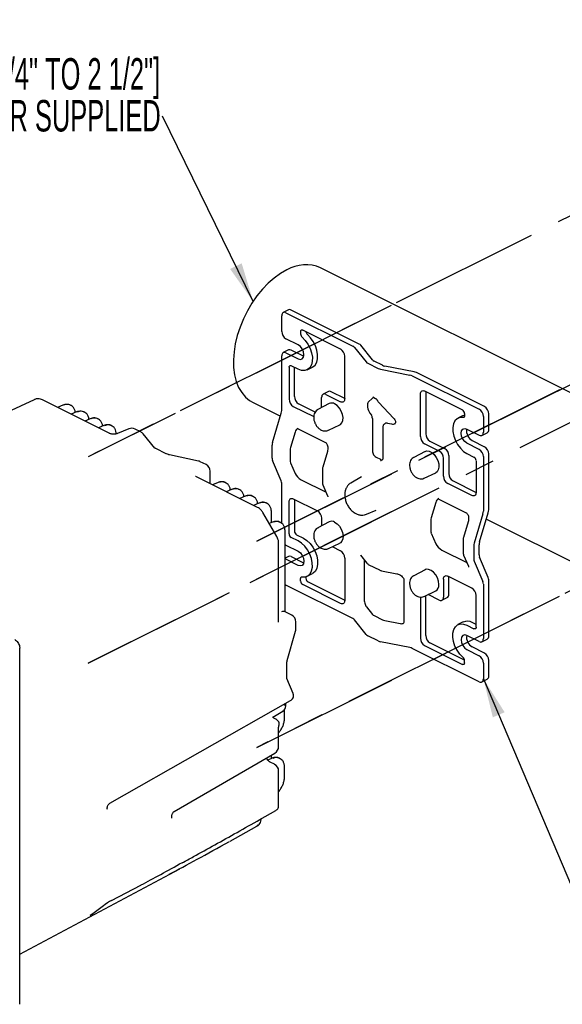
# Model space of a CAD drawing. Header units: millimetres. Extents: x 0 to 1680, y 0 to 1188.
# Tile 34 of 40: x 1116 to 1298, y 681 to 1013. Entities that reach past the tile are written whole.
import ezdxf

# ---------------------------------------------------------------- set-up
doc = ezdxf.new("R2010")
doc.units = ezdxf.units.MM
doc.header["$LTSCALE"] = 4
doc.linetypes.add('CENTERX2', pattern=[20.32, 12.7, -2.54, 2.54, -2.54])
doc.layers.add('FORMAT', color=7, linetype='Continuous')
doc.styles.add('SLDTEXTSTYLE0', font='TXT', dxfattribs={"width": 0.605})
doc.dimstyles.new('SLDDIMSTYLE0', dxfattribs={"dimtxt": 0.18, "dimasz": 13.208, "dimexe": 0, "dimexo": 0.0625, "dimgap": 0, "dimtad": 0, "dimtih": 1, "dimtoh": 1, "dimdec": 0, "dimrnd": 1e-09, "dimzin": 0, "dimdsep": 46, "dimtxsty": 'Standard', "dimsah": 1, "dimcen": 0.09, "dimadec": 0, "dimazin": 0, "dimtfac": 13.208, "dimtdec": 0, "dimtofl": 0, "dimtmove": 0, "dimatfit": 3, "dimfxl": 0, "dimfrac": 2, "dimtolj": 1, "dimtzin": 0, "dimarcsym": 0})

# ---------------------------------------------------------------- blocks, each defined once
blk = doc.blocks.new('SW_NOTE_23')
at = {"layer": 'FORMAT', "color": 0, "attachment_point": 3, "style": 'SLDTEXTSTYLE0'}
for s, insert, char_height in [('%%c', (-163.94, 19.55), 10.583), ('20 TO 50 [3/4" TO 2 1/2"]', (-0.78, 19.55), 10.5833), ('PIPE,', (-183.08, 19.55), 10.583), ('CUSTOMER SUPPLIED', (-0.58, 5.43), 10.5833)]:
    blk.add_mtext(s, dxfattribs=dict(at, insert=insert, char_height=char_height))

msp = doc.modelspace()

# ---------------------------------------------------------------- linework, layer by layer
at = {"color": 7, "linetype": 'CENTERX2'}
for p, q in [((1433.37, 1013), (1138.82, 865.73)), ((1195.6, 837.34), (1490.15, 984.61)), ((1138.82, 796.19), (1433.37, 943.46)), ((1240.76, 916.68), (1138.82, 865.73)), ((1490.15, 915.07), (1195.6, 767.8)), ((1297.52, 888.3), (1195.6, 837.34)), ((1240.76, 847.16), (1138.82, 796.19)), ((1195.6, 767.8), (1297.52, 818.79))]:
    msp.add_line(p, q, dxfattribs=at)
at = {"color": 7, "linetype": 'Continuous', "lineweight": 25}
for p, q in [((1358.46, 858.71), (1217.03, 929.43)), ((1203.98, 907.97), (1203.98, 913.26)), ((1206.29, 915.24), (1204.5, 914.34)), ((1205.39, 914.28), (1227.91, 903.02)), ((1230.08, 903.73), (1207.19, 915.18)), ((1210.34, 907.91), (1210.34, 907.13)), ((1223.78, 902.06), (1211.05, 908.42)), ((1209.53, 903.47), (1205.39, 905.53)), ((1228.47, 902.6), (1232.35, 897.69)), ((1234.52, 898.4), (1230.63, 903.31)), ((1203.98, 881.35), (1203.98, 899.75)), ((1206.29, 901.73), (1204.5, 900.83)), ((1205.39, 900.77), (1209.53, 898.7)), ((1211.32, 899.6), (1207.19, 901.67)), ((1211.41, 899.56), (1211.32, 899.6)), ((1225.19, 885.33), (1225.19, 899.62)), ((1206.45, 895.91), (1206.45, 885.17)), ((1209.53, 895.24), (1207.16, 896.42)), ((1208.25, 886.07), (1208.25, 895.88)), ((1212.55, 895.05), (1214.34, 895.94)), ((1232.91, 897.27), (1236.42, 895.51)), ((1237.85, 896.6), (1235.08, 897.98)), ((1248.51, 894.37), (1238.69, 896.32)), ((1237.27, 895.24), (1247.08, 893.29)), ((1247.93, 893.01), (1270.45, 881.75)), ((1272.24, 882.65), (1249.35, 894.1)), ((1217.41, 882.31), (1217.41, 885.75)), ((1219.73, 887.73), (1217.93, 886.84)), ((1218.83, 886.78), (1223.78, 884.3)), ((1225.19, 885.39), (1220.62, 887.68)), ((1234.61, 885.89), (1235.56, 885.42)), ((1250.65, 872.6), (1250.65, 886.89)), ((1252.06, 887.92), (1264.79, 881.55)), ((1252.44, 887.72), (1252.44, 873.5)), ((1120.63, 884.97), (1033.49, 844.47)), ((1145.91, 873.67), (1123.46, 884.89)), ((1130.34, 883.15), (1128.51, 882.37)), ((1133.12, 882.98), (1132.73, 883.18)), ((1194.32, 883.99), (1203.52, 879.38)), ((1207.87, 882.73), (1214.76, 879.29)), ((1215.27, 880.83), (1209.66, 883.63)), ((1219.97, 883.66), (1216.18, 881.66)), ((1234.52, 885.46), (1233.06, 884.15)), ((1236.08, 884.84), (1236.17, 884.69)), ((1236.7, 883.99), (1241.64, 878.78)), ((1134.94, 880.85), (1133.1, 880.07)), ((1137.71, 880.68), (1137.32, 880.88)), ((1200.87, 870.54), (1203.83, 880.42)), ((1233.63, 880.48), (1234.18, 879.78)), ((1265.09, 879.63), (1263.29, 878.73)), ((1265.09, 879.63), (1265.5, 879.79)), ((1265.5, 880.33), (1265.5, 879.55)), ((1271.86, 879.31), (1271.86, 874.03)), ((1273.66, 874.93), (1273.66, 880.21)), ((1139.53, 878.55), (1137.7, 877.77)), ((1142.31, 878.38), (1141.92, 878.58)), ((1144.13, 876.25), (1142.3, 875.47)), ((1146.91, 876.09), (1146.52, 876.28)), ((1219.67, 874.68), (1223.55, 876.51)), ((1234.5, 878.69), (1234.5, 868.12)), ((1238.04, 875.84), (1238.04, 865.31)), ((1239.04, 877.04), (1238.72, 876.88)), ((1239.55, 877.1), (1240.94, 876.82)), ((1152.52, 875.15), (1148.69, 873.57)), ((1156.55, 874.1), (1154.59, 875.08)), ((1161.25, 868.7), (1157.37, 873.45)), ((1208.45, 874.01), (1206.91, 868.87)), ((1209.53, 875.18), (1218.72, 870.58)), ((1266.31, 875.08), (1270.45, 873.01)), ((1271.34, 872.95), (1273.14, 873.85)), ((1200.73, 865.31), (1200.73, 869.61)), ((1257.01, 867.69), (1252.06, 870.16)), ((1253.86, 871.06), (1258.81, 868.59)), ((1270.45, 868.24), (1266.31, 870.31)), ((1268.11, 871.21), (1272.24, 869.14)), ((1161.25, 868.7), (1161.21, 868.75)), ((1165.06, 866.77), (1161.55, 868.52)), ((1175.97, 864.3), (1166.16, 866.4)), ((1206.76, 867.93), (1206.76, 864.54)), ((1219.35, 867.53), (1217.77, 862.28)), ((1252.23, 867.53), (1248.44, 865.53)), ((1260.22, 866.15), (1260.22, 860.08)), ((1266.31, 866.85), (1268.68, 865.66)), ((1271.86, 865.8), (1271.86, 847.41)), ((1273.66, 847.85), (1273.66, 866.7)), ((1178.53, 863.11), (1176.57, 864.09)), ((1203.83, 857.62), (1200.87, 864.53)), ((1206.91, 863.76), (1208.45, 860.16)), ((1235.76, 865.6), (1237.17, 864.89)), ((1258.43, 859.19), (1258.43, 865.25)), ((1269.39, 864.44), (1269.39, 853.71)), ((1179.91, 856.67), (1179.91, 860.88)), ((1217.65, 861.48), (1217.65, 857.18)), ((1251.93, 858.55), (1255.81, 860.38)), ((1195.83, 848.7), (1175.05, 859.1)), ((1182.53, 857.05), (1180.69, 856.28)), ((1185.3, 856.89), (1184.91, 857.08)), ((1203.98, 843.3), (1203.98, 856.83)), ((1210.48, 858.02), (1218.88, 853.82)), ((1217.83, 856.27), (1219.41, 852.59)), ((1230.84, 859.02), (1227.22, 856.9)), ((1267.97, 852.68), (1259.84, 856.75)), ((1261.64, 857.64), (1269.39, 853.77)), ((1187.12, 854.76), (1185.29, 853.98)), ((1189.9, 854.59), (1189.51, 854.78)), ((1219.4, 852.61), (1219.41, 852.59)), ((1191.72, 852.46), (1189.88, 851.68)), ((1194.49, 852.29), (1194.11, 852.49)), ((1196.31, 850.16), (1194.48, 849.38)), ((1199.09, 849.99), (1198.7, 850.19)), ((1206.45, 839.79), (1206.45, 850.53)), ((1207.87, 851.56), (1216, 847.49)), ((1208.25, 851.36), (1208.25, 840.69)), ((1255.83, 850.32), (1254.29, 845.18)), ((1256.9, 851.49), (1266.1, 846.9)), ((1202.28, 838.94), (1197.63, 846.97)), ((1200.49, 843.52), (1200.49, 847.13)), ((1232.47, 846.4), (1235.79, 847.8)), ((1271.71, 846.48), (1268.75, 836.6)), ((1270.55, 837.05), (1273.51, 846.92)), ((1200.91, 843.7), (1199.8, 843.22)), ((1203.69, 843.53), (1203.3, 843.72)), ((1219.97, 843.83), (1216.18, 841.82)), ((1217.41, 845.05), (1217.41, 842.48)), ((1254.14, 844.25), (1254.14, 840.86)), ((1266.73, 843.85), (1265.15, 838.59)), ((1272.85, 844.72), (1335.74, 813.28)), ((1205.09, 813.51), (1205.09, 840.67)), ((1208.96, 839.47), (1211.32, 838.29)), ((1254.29, 840.07), (1255.83, 836.47)), ((1202.93, 810.15), (1202.93, 836.61)), ((1205.39, 835.99), (1209.53, 833.92)), ((1209.53, 837.39), (1207.16, 838.57)), ((1219.67, 834.84), (1223.55, 836.67)), ((1265.03, 837.79), (1265.03, 833.49)), ((1270.4, 832.72), (1270.4, 836.11)), ((1220.99, 835.47), (1223.78, 834.07)), ((1257.86, 834.33), (1266.26, 830.13)), ((1268.61, 835.67), (1268.61, 831.37)), ((1206.29, 832.18), (1205.09, 831.58)), ((1209.53, 829.16), (1205.39, 831.23)), ((1207.19, 832.13), (1211.32, 830.06)), ((1211.32, 830.06), (1211.41, 830.02)), ((1225.19, 831.64), (1225.19, 817.35)), ((1230.52, 832.58), (1232.59, 829.96)), ((1231.69, 831.09), (1231.69, 817.97)), ((1233.33, 829.37), (1236.84, 827.62)), ((1265.21, 832.58), (1266.79, 828.9)), ((1268.75, 830.58), (1271.71, 823.68)), ((1273.51, 825.03), (1270.55, 831.94)), ((1212.55, 825.51), (1214.34, 826.4)), ((1237.55, 827.38), (1242.77, 826.34)), ((1252.23, 827.7), (1248.44, 825.69)), ((1266.79, 828.9), (1266.78, 828.92)), ((1210.34, 823.9), (1210.34, 824.69)), ((1223.78, 816.32), (1211.05, 822.69)), ((1212.14, 825.34), (1212.14, 824.8)), ((1212.84, 823.58), (1225.19, 817.41)), ((1245.13, 824.07), (1245.13, 810.22)), ((1258.43, 824.54), (1258.43, 818.48)), ((1267.97, 821.5), (1259.84, 825.57)), ((1260.22, 819.38), (1260.22, 825.38)), ((1271.86, 822.89), (1271.86, 804.49)), ((1273.66, 805.39), (1273.66, 824.24)), ((1227.91, 811.22), (1205.39, 822.48)), ((1251.93, 818.71), (1255.81, 820.54)), ((1257.01, 817.46), (1253.26, 819.34)), ((1250.65, 818.51), (1250.65, 804.62)), ((1252.44, 805.52), (1252.44, 818.95)), ((1257.91, 817.4), (1259.7, 818.3)), ((1269.39, 808.33), (1269.39, 819.06)), ((1207.37, 812.37), (1204.92, 813.59)), ((1232.49, 815.23), (1234.52, 812.67)), ((1208.75, 807.73), (1208.75, 810.13)), ((1232.35, 805.89), (1228.47, 810.8)), ((1235.08, 812.24), (1237.85, 810.86)), ((1238.69, 810.58), (1243.81, 809.57)), ((1265.09, 810.09), (1263.29, 809.19)), ((1269.39, 809.26), (1268.11, 809.9)), ((1205.82, 797.11), (1208.65, 807.05)), ((1266.31, 809), (1268.68, 807.81)), ((1236.42, 803.71), (1232.91, 805.47)), ((1247.08, 801.49), (1237.27, 803.44)), ((1265.49, 797.26), (1253.86, 803.08)), ((1270.45, 803.47), (1266.31, 805.53)), ((1271.34, 803.41), (1273.14, 804.31)), ((1115.77, 681.29), (1115.77, 801.3)), ((1270.45, 789.96), (1247.93, 801.21)), ((1252.06, 802.18), (1264.79, 795.81)), ((1266.31, 800.77), (1270.45, 798.7)), ((1272.24, 799.6), (1268.11, 801.67)), ((1265.5, 796.33), (1265.5, 797.11)), ((1271.86, 796.26), (1271.86, 790.98)), ((1273.66, 791.88), (1273.66, 797.16)), ((1205.64, 791.63), (1205.64, 795.93)), ((1207.81, 785.98), (1205.72, 791.02)), ((1205.74, 790.97), (1205.72, 791.02)), ((1271.34, 789.9), (1273.14, 790.8)), ((1146.13, 749.1), (1206.89, 783.61)), ((1201, 778.06), (1204.31, 780.04)), ((1204.9, 777.65), (1204.9, 780.62)), ((1202.03, 777.35), (1201.33, 777.7)), ((1202.93, 768.11), (1202.93, 774.46)), ((1167.75, 746.29), (1201.68, 765.94)), ((1200.72, 764.18), (1199.28, 763.57)), ((1200.49, 764.09), (1200.49, 765.25)), ((1203.49, 764.02), (1203.11, 764.21)), ((1201.55, 762.14), (1200.08, 762.88)), ((1202.93, 748.01), (1202.93, 759.9)), ((1204.9, 757.87), (1204.9, 761.15)), ((1145.23, 747.28), (1145.23, 747.33)), ((1196.61, 743.54), (1202.03, 746.62)), ((1166.96, 744.1), (1166.96, 744.65)), ((1186.59, 736.23), (1195.65, 741.3)), ((1115.77, 698.22), (1169.64, 726.98)), ((1146.66, 716.22), (1156.56, 721.46)), ((1156.61, 721.49), (1156.56, 721.46)), ((1139.93, 711.6), (1144.01, 714.56)), ((1144.01, 714.56), (1143.94, 714.51)), ((1146.7, 716.25), (1146.66, 716.22)), ((1139.93, 711.6), (1139.85, 711.56))]:
    msp.add_line(p, q, dxfattribs=at)
at = {"color": 7, "linetype": 'Continuous', "lineweight": 25, "flags": 128}
for points in [[(1205.67, 928.7), (1203.55, 927.49), (1201.46, 925.98), (1199.42, 924.2), (1197.47, 922.18), (1195.64, 919.93), (1193.95, 917.51), (1192.42, 914.93), (1191.08, 912.23), (1189.95, 909.46), (1189.03, 906.65), (1188.35, 903.84), (1187.91, 901.07), (1187.72, 898.38), (1187.79, 895.81), (1188.1, 893.39), (1188.66, 891.15), (1189.46, 889.14), (1190.49, 887.37), (1191.73, 885.87), (1193.16, 884.67), (1194.32, 883.99)], [(1205.39, 914.28), (1205.12, 914.39), (1204.85, 914.42), (1204.61, 914.38), (1204.39, 914.27), (1204.22, 914.1), (1204.09, 913.87), (1204.01, 913.58), (1203.98, 913.26)], [(1210.85, 906.04), (1211.9, 904.97), (1212.81, 903.69), (1213.54, 902.26), (1214.03, 900.76), (1214.28, 899.28), (1214.25, 897.9), (1213.96, 896.7), (1213.42, 895.75), (1212.66, 895.11), (1211.72, 894.8), (1210.66, 894.84), (1209.53, 895.24)], [(1210.34, 907.91), (1210.36, 908.07), (1210.4, 908.21), (1210.46, 908.33), (1210.55, 908.42), (1210.66, 908.47), (1210.78, 908.49), (1210.91, 908.47), (1211.05, 908.42)], [(1214.34, 895.94), (1214.45, 896), (1215.22, 896.65), (1215.76, 897.6), (1216.05, 898.8), (1216.07, 900.18), (1215.83, 901.66), (1215.33, 903.16), (1214.61, 904.59), (1213.69, 905.87), (1212.65, 906.94)], [(1209.53, 898.7), (1210.27, 898.51), (1210.9, 898.71), (1211.33, 899.27), (1211.47, 900.11), (1211.33, 901.1), (1210.9, 902.08), (1210.27, 902.91), (1209.53, 903.47)], [(1205.39, 900.77), (1205.12, 900.88), (1204.85, 900.91), (1204.61, 900.87), (1204.39, 900.76), (1204.22, 900.59), (1204.09, 900.36), (1204.01, 900.07), (1203.98, 899.75)], [(1206.45, 895.91), (1206.47, 896.07), (1206.51, 896.22), (1206.57, 896.33), (1206.66, 896.42), (1206.77, 896.47), (1206.89, 896.49), (1207.02, 896.48), (1207.16, 896.42)], [(1218.83, 886.78), (1218.55, 886.88), (1218.29, 886.92), (1218.04, 886.88), (1217.83, 886.77), (1217.65, 886.6), (1217.52, 886.36), (1217.44, 886.08), (1217.41, 885.75)], [(1250.65, 886.89), (1250.67, 887.21), (1250.75, 887.5), (1250.89, 887.73), (1251.06, 887.91), (1251.28, 888.02), (1251.52, 888.05), (1251.79, 888.02), (1252.06, 887.92)], [(1223.55, 876.51), (1223.71, 876.6), (1224.24, 877.15), (1224.55, 877.95), (1224.61, 878.95), (1224.42, 880.05), (1224, 881.16), (1223.38, 882.17), (1222.62, 883), (1221.79, 883.57)], [(1225.19, 885.33), (1225.16, 885), (1225.08, 884.72), (1224.95, 884.49), (1224.78, 884.31), (1224.56, 884.2), (1224.32, 884.17), (1224.05, 884.2), (1223.78, 884.3)], [(1265.5, 879.55), (1265.49, 879.41), (1265.46, 879.29), (1265.42, 879.19), (1265.35, 879.1), (1265.28, 879.03), (1265.19, 878.99), (1265.09, 878.97), (1264.99, 878.97)], [(1264.99, 878.97), (1263.94, 878.95), (1263.03, 878.58), (1262.3, 877.87), (1261.8, 876.88), (1261.56, 875.64), (1261.58, 874.24), (1261.87, 872.75), (1262.42, 871.26), (1263.18, 869.85), (1264.12, 868.6), (1265.18, 867.58), (1266.31, 866.85)], [(1266.31, 870.31), (1265.57, 870.87), (1264.93, 871.7), (1264.51, 872.68), (1264.36, 873.67), (1264.51, 874.5), (1264.93, 875.07), (1265.57, 875.27), (1266.31, 875.08)], [(1270.45, 873.01), (1270.72, 872.9), (1270.99, 872.87), (1271.23, 872.91), (1271.45, 873.01), (1271.62, 873.19), (1271.75, 873.42), (1271.83, 873.71), (1271.86, 874.03)], [(1252.23, 867.53), (1252.82, 867.71), (1253.63, 867.61), (1254.47, 867.19), (1255.28, 866.48), (1255.97, 865.55), (1256.5, 864.48), (1256.81, 863.36), (1256.87, 862.3), (1256.68, 861.39), (1256.26, 860.71), (1255.81, 860.38)], [(1269.39, 853.71), (1269.36, 853.38), (1269.28, 853.1), (1269.15, 852.86), (1268.97, 852.69), (1268.76, 852.58), (1268.51, 852.54), (1268.25, 852.58), (1267.97, 852.68)], [(1206.45, 850.53), (1206.48, 850.86), (1206.56, 851.14), (1206.69, 851.37), (1206.87, 851.55), (1207.08, 851.66), (1207.33, 851.69), (1207.59, 851.66), (1207.87, 851.56)], [(1221.79, 843.73), (1222.62, 843.16), (1223.38, 842.33), (1224, 841.32), (1224.42, 840.21), (1224.61, 839.11), (1224.55, 838.12), (1224.24, 837.31), (1223.71, 836.76), (1223.55, 836.67)], [(1205.09, 836.18), (1205.12, 836.16), (1205.39, 835.99)], [(1210.85, 825.26), (1211.9, 825.28), (1212.81, 825.66), (1213.54, 826.36), (1214.03, 827.36), (1214.28, 828.6), (1214.25, 830), (1213.96, 831.49), (1213.42, 832.98), (1212.66, 834.39), (1211.72, 835.64), (1210.66, 836.66), (1209.53, 837.39)], [(1211.32, 838.29), (1212.45, 837.56), (1213.51, 836.54), (1214.45, 835.29), (1215.22, 833.88), (1215.76, 832.39), (1216.05, 830.9), (1216.07, 829.49), (1215.83, 828.26), (1215.33, 827.26), (1214.61, 826.55), (1214.34, 826.4)], [(1209.53, 833.92), (1210.27, 833.37), (1210.9, 832.54), (1211.33, 831.56), (1211.47, 830.57), (1211.33, 829.73), (1210.9, 829.17), (1210.27, 828.97), (1209.53, 829.16)], [(1205.39, 831.23), (1205.12, 831.33), (1205.09, 831.34)], [(1256.88, 822.72), (1256.75, 823.8), (1256.39, 824.92), (1255.81, 825.96), (1255.08, 826.84), (1254.26, 827.48), (1253.42, 827.83), (1252.64, 827.84), (1252.23, 827.7)], [(1205.09, 822.67), (1205.12, 822.65), (1205.39, 822.48)], [(1210.34, 824.69), (1210.35, 824.82), (1210.38, 824.94), (1210.42, 825.05), (1210.48, 825.14), (1210.56, 825.2), (1210.65, 825.25), (1210.75, 825.27), (1210.85, 825.26)], [(1258.43, 824.54), (1258.45, 824.87), (1258.53, 825.15), (1258.66, 825.39), (1258.84, 825.56), (1259.05, 825.67), (1259.3, 825.71), (1259.56, 825.67), (1259.84, 825.57)], [(1225.19, 817.35), (1225.16, 817.02), (1225.08, 816.74), (1224.95, 816.5), (1224.78, 816.33), (1224.56, 816.22), (1224.32, 816.18), (1224.05, 816.22), (1223.78, 816.32)], [(1257.01, 817.46), (1257.29, 817.35), (1257.55, 817.32), (1257.8, 817.36), (1258.01, 817.46), (1258.19, 817.64), (1258.32, 817.87), (1258.4, 818.16), (1258.43, 818.48)], [(1264.99, 798.2), (1263.94, 799.26), (1263.03, 800.55), (1262.3, 801.98), (1261.8, 803.48), (1261.56, 804.96), (1261.58, 806.33), (1261.87, 807.53), (1262.42, 808.48), (1263.18, 809.13), (1264.12, 809.44), (1265.18, 809.4), (1266.31, 809)], [(1269.39, 808.33), (1269.37, 808.16), (1269.33, 808.02), (1269.27, 807.9), (1269.18, 807.82), (1269.07, 807.76), (1268.95, 807.74), (1268.82, 807.76), (1268.68, 807.81)], [(1266.31, 805.53), (1265.57, 805.72), (1264.93, 805.52), (1264.51, 804.96), (1264.36, 804.12), (1264.51, 803.14), (1264.93, 802.16), (1265.57, 801.32), (1266.31, 800.77)], [(1270.45, 803.47), (1270.72, 803.36), (1270.99, 803.33), (1271.23, 803.36), (1271.45, 803.47), (1271.62, 803.65), (1271.75, 803.88), (1271.83, 804.17), (1271.86, 804.49)], [(1265.5, 796.33), (1265.48, 796.17), (1265.44, 796.02), (1265.38, 795.91), (1265.29, 795.82), (1265.18, 795.76), (1265.06, 795.75), (1264.93, 795.76), (1264.79, 795.81)], [(1270.45, 789.96), (1270.72, 789.85), (1270.99, 789.82), (1271.23, 789.85), (1271.45, 789.96), (1271.62, 790.14), (1271.75, 790.37), (1271.83, 790.66), (1271.86, 790.98)], [(1205.35, 781.74), (1205.35, 781.78), (1205.3, 781.89), (1205.18, 782), (1205, 782.1), (1204.77, 782.2)]]:
    msp.add_lwpolyline(points, dxfattribs=at)
at = {"color": 7, "linetype": 'Continuous', "lineweight": 25}
for centre, radius, start, end in [((1212.07, 917.81), 12.63, 66.8632, 120.4046), ((1206.69, 914.34), 0.979, 59.1142, 113.618), ((1206.87, 908.02), 2.9, 180.9678, 239.2421), ((1211.85, 907.17), 1.51, 181.7573, 228.5738), ((1213.66, 908.08), 1.53, 187.8892, 228.4275), ((1227.22, 901.54), 1.64, 40.4056, 65.0566), ((1229.39, 902.25), 1.64, 40.4056, 65.0566), ((1206.69, 900.83), 0.979, 59.1142, 113.618), ((1222.3, 899.57), 2.9, 0.9678, 59.2421), ((1233.6, 898.75), 1.64, 220.4056, 245.0566), ((1235.77, 899.47), 1.64, 220.4056, 245.0566), ((1239.31, 899.64), 3.37, 244.222, 259.4029), ((1237.89, 898.55), 3.37, 244.222, 259.4029), ((1246.46, 889.97), 3.37, 64.222, 79.4029), ((1247.89, 891.06), 3.37, 64.222, 79.4029), ((1211.14, 886.12), 2.9, 180.9678, 239.2421), ((1220.12, 886.84), 0.979, 59.1142, 113.618), ((1209.35, 885.22), 2.9, 180.9678, 239.2421), ((1220.79, 881.94), 1.91, 58.4201, 115.3804), ((1270.76, 880.16), 2.9, 0.9678, 59.2421), ((1200.71, 881.38), 3.27, 342.8527, 359.4361), ((1264.05, 880.31), 1.45, 0.9678, 59.2421), ((1268.97, 879.27), 2.9, 0.9678, 59.2421), ((1153.47, 872.85), 2.5, 63.4349, 112.5183), ((1155.43, 871.87), 2.5, 39.3162, 63.4349), ((1253.54, 872.65), 2.9, 180.9678, 239.2421), ((1255.34, 873.55), 2.9, 180.9678, 239.2421), ((1269.99, 874.53), 3.81, 171.0824, 240.4352), ((1272.55, 874.8), 1.11, 301.7603, 6.9106), ((1203.99, 869.58), 3.27, 162.8527, 179.4361), ((1270.76, 866.65), 2.9, 0.9678, 59.2421), ((1210.03, 867.9), 3.27, 162.8527, 179.4361), ((1236.79, 867.57), 2.23, 219.6321, 242.2112), ((1255.53, 865.2), 2.9, 0.9678, 59.2421), ((1257.33, 866.1), 2.9, 0.9678, 59.2421), ((1268.97, 865.76), 2.9, 0.9678, 59.2421), ((1175.45, 861.86), 2.5, 63.4349, 77.9059), ((1177.41, 860.88), 2.5, 0, 63.4349), ((1202.73, 865.28), 2, 178.9449, 201.9685), ((1208.77, 864.51), 2, 178.9449, 201.9685), ((1237.7, 865.87), 1.12, 241.3748, 277.3361), ((1267.94, 864.42), 1.45, 0.9678, 59.2421), ((1261.32, 859.23), 2.9, 180.9678, 239.2421), ((1263.12, 860.13), 2.9, 180.9678, 239.2421), ((1201.97, 856.87), 2, 358.9449, 21.9685), ((1214.52, 845), 2.9, 0.9678, 59.2421), ((1268.59, 847.44), 3.27, 342.8527, 359.4361), ((1270.39, 847.88), 3.27, 342.8527, 359.4361), ((1220.79, 842.1), 1.91, 58.4201, 115.3804), ((1257.41, 844.21), 3.27, 162.8527, 179.4361), ((1207.9, 839.82), 1.45, 180.9678, 239.2421), ((1209.7, 840.71), 1.45, 180.9678, 239.2421), ((1256.14, 840.82), 2, 178.9449, 201.9685), ((1271.88, 835.64), 3.27, 162.8527, 179.4361), ((1273.67, 836.08), 3.27, 162.8527, 179.4361), ((1222.3, 831.59), 2.9, 0.9678, 59.2421), ((1272.41, 832.69), 2, 178.9449, 201.9685), ((1206.69, 831.29), 0.979, 59.1142, 113.618), ((1270.61, 831.33), 2, 178.9449, 201.9685), ((1211.79, 823.93), 1.45, 180.9678, 239.2421), ((1213.59, 824.83), 1.45, 180.9678, 239.2421), ((1254.74, 822.42), 2.16, 299.6601, 8.0391), ((1269.86, 822.93), 2, 358.9449, 21.9685), ((1271.65, 824.28), 2, 358.9449, 21.9685), ((1259.11, 819.25), 1.11, 301.7603, 6.9106), ((1266.49, 819.02), 2.9, 0.9678, 59.2421), ((1206.25, 810.13), 2.5, 0, 63.4349), ((1227.22, 809.74), 1.64, 40.4056, 65.0566), ((1235.77, 813.73), 1.64, 220.4056, 245.0566), ((1239.31, 813.9), 3.37, 244.222, 259.4029), ((1266.41, 807.02), 3.34, 59.4136, 113.3186), ((1206.25, 807.73), 2.5, 344.0867, 0), ((1233.6, 806.96), 1.64, 220.4056, 245.0566), ((1237.89, 806.75), 3.37, 244.222, 259.4029), ((1253.54, 804.67), 2.9, 180.9678, 239.2421), ((1255.34, 805.57), 2.9, 180.9678, 239.2421), ((1269.97, 804.98), 3.79, 170.8968, 240.6207), ((1272.55, 805.25), 1.11, 301.7603, 6.9106), ((1246.46, 798.18), 3.37, 64.222, 79.4029), ((1270.76, 797.11), 2.9, 0.9678, 59.2421), ((1263.98, 797.06), 1.51, 1.7573, 48.5738), ((1268.97, 796.21), 2.9, 0.9678, 59.2421), ((1272.55, 791.74), 1.11, 301.7603, 6.9106), ((1200.43, 768.11), 2.5, 300.079, 0), ((1200.43, 759.9), 2.5, 0, 63.4349), ((1195.34, 741.75), 0.548, 305.0422, 7.8618)]:
    msp.add_arc(centre, radius, start, end, dxfattribs=at)
for centre, major_axis, ratio, start_param, end_param in [((1236.85, 886.78), (2.5, 1.54), 0.08152, 2.422005, 2.713973), ((1130.42, 878.74), (2.35, 4.41), 0.631359, 6.257229, 6.949498), ((1233.63, 882.21), (-0.46, 2), 0.330153, 0.181136, 2.537331), ((1135.02, 876.44), (2.35, 4.41), 0.631359, 6.257229, 6.949498), ((1234.18, 879.09), (-0.181, 0.793), 0.330153, 4.108127, 5.678923), ((1139.61, 874.14), (2.35, 4.41), 0.631359, 6.257229, 6.949498), ((1144.21, 871.84), (2.35, 4.41), 0.631359, 6.257229, 6.949498), ((1239.55, 876.41), (0.734, -0.423), 0.767416, 1.987157, 2.671877), ((1240.94, 878.55), (1.85, -1.07), 0.767416, 5.12875, 5.813469), ((1209.87, 873.31), (0.23, 2.15), 0.708345, 0.426214, 1.312291), ((1235.3, 867.11), (-0.46, 2), 0.330153, 0.966534, 1.192331), ((1235.99, 866.04), (2.51, -0.3), 0.683678, 5.329099, 5.47745), ((1209.87, 859.45), (-1.44, 1.5), 0.366147, 0.773159, 2.343955), ((1182.61, 852.65), (2.35, 4.41), 0.631359, 6.257229, 6.949498), ((1187.2, 850.35), (2.35, 4.41), 0.631359, 6.257229, 6.949498), ((1191.8, 848.05), (2.35, 4.41), 0.631359, 6.257229, 6.949498), ((1196.39, 845.75), (2.35, 4.41), 0.631359, 6.257229, 6.949498), ((1257.24, 849.62), (0.23, 2.15), 0.708345, 0.426214, 1.312291), ((1200.99, 839.29), (2.35, 4.41), 0.631359, 6.257229, 6.949498), ((1257.24, 835.76), (-1.44, 1.5), 0.366147, 0.773159, 2.343955), ((1232.49, 816.96), (-0.46, 2), 0.330153, 0.966534, 2.537331), ((1203.85, 811.33), (1.05, 2.27), 0.587366, 6.265138, 6.91495), ((1243.81, 811.3), (1.85, -1.07), 0.767416, 5.12875, 5.813469), ((1200.8, 759.77), (2.35, 4.41), 0.631359, 6.257229, 6.949498), ((1206.04, 750.95), (56.51, 33.18), 0.045667, 3.901539, 4.329622), ((1193.95, 745.45), (55.77, 32.46), 0.041069, 3.955195, 4.255984), ((1145.31, 715.24), (1.97, 1.25), 0.071378, 0.745274, 2.298617)]:
    msp.add_ellipse(centre, major_axis=major_axis, ratio=ratio, start_param=start_param, end_param=end_param, dxfattribs=at)
for points, knots in [([(1234.6, 885.9), (1234.6, 885.9), (1234.59, 885.9), (1234.6, 885.89), (1234.61, 885.89)], [0, 0, 0, 0, 0.5702078, 1, 1, 1, 1]), ([(1123.46, 884.89), (1123.23, 884.99), (1122.71, 885.21), (1121.83, 885.29), (1121.08, 885.2), (1120.71, 884.99), (1120.62, 884.93)], [0, 0, 0, 0, 0.255896, 0.574521, 0.890137, 1, 1, 1, 1]), ([(1132.85, 883.08), (1132.8, 883.12), (1132.52, 883.34), (1131.86, 883.45), (1131.06, 883.41), (1130.55, 883.22), (1130.34, 883.15)], [0, 0, 0, 0, 0.078905, 0.42207, 0.76351, 1, 1, 1, 1]), ([(1134.49, 880.66), (1134.49, 880.67), (1134.47, 881.05), (1134.27, 881.72), (1133.81, 882.54), (1133.32, 882.85), (1133.07, 883)], [0, 0, 0, 0, 0.012034, 0.3470433, 0.6824986, 1, 1, 1, 1]), ([(1235.56, 885.42), (1235.58, 885.4), (1235.63, 885.37), (1235.79, 885.24), (1235.95, 885.05), (1236.05, 884.9), (1236.08, 884.84)], [0, 0, 0, 0, 0.245121, 0.51279, 0.794556, 1, 1, 1, 1]), ([(1236.17, 884.69), (1236.21, 884.63), (1236.36, 884.38), (1236.55, 884.15), (1236.7, 883.99)], [0, 0, 0, 0, 0.249442, 1, 1, 1, 1]), ([(1137.45, 880.78), (1137.39, 880.82), (1137.12, 881.04), (1136.46, 881.15), (1135.66, 881.11), (1135.15, 880.93), (1134.94, 880.85)], [0, 0, 0, 0, 0.078905, 0.42207, 0.76351, 1, 1, 1, 1]), ([(1139.09, 878.36), (1139.09, 878.37), (1139.07, 878.76), (1138.87, 879.42), (1138.41, 880.24), (1137.91, 880.55), (1137.67, 880.7)], [0, 0, 0, 0, 0.012034, 0.3470433, 0.6824986, 1, 1, 1, 1]), ([(1216.18, 881.63), (1216.11, 881.6), (1215.76, 881.46), (1215.31, 880.96), (1214.9, 880.22), (1214.72, 879.34), (1214.75, 878.36), (1215.03, 877.32), (1215.54, 876.31), (1216.23, 875.46), (1216.84, 874.98), (1217.19, 874.8), (1217.25, 874.77)], [0, 0, 0, 0, 0.030272, 0.13875, 0.243484, 0.35218, 0.46967, 0.594651, 0.721948, 0.852208, 0.974238, 1, 1, 1, 1]), ([(1142.04, 878.48), (1141.99, 878.52), (1141.71, 878.74), (1141.06, 878.85), (1140.25, 878.82), (1139.74, 878.63), (1139.53, 878.55)], [0, 0, 0, 0, 0.078905, 0.42207, 0.76351, 1, 1, 1, 1]), ([(1143.68, 876.06), (1143.68, 876.08), (1143.66, 876.46), (1143.47, 877.12), (1143, 877.94), (1142.51, 878.25), (1142.27, 878.4)], [0, 0, 0, 0, 0.012034, 0.3470433, 0.6824986, 1, 1, 1, 1]), ([(1146.64, 876.18), (1146.59, 876.22), (1146.31, 876.44), (1145.65, 876.55), (1144.85, 876.52), (1144.34, 876.33), (1144.13, 876.25)], [0, 0, 0, 0, 0.078905, 0.42207, 0.76351, 1, 1, 1, 1]), ([(1148.31, 873.23), (1148.3, 873.42), (1148.28, 873.99), (1148.07, 874.83), (1147.6, 875.65), (1147.1, 875.95), (1146.86, 876.1)], [0, 0, 0, 0, 0.150953, 0.438856, 0.727143, 1, 1, 1, 1]), ([(1238.27, 876.53), (1238.2, 876.41), (1238.07, 876.19), (1238.03, 875.93), (1238.04, 875.81), (1238.04, 875.8)], [0, 0, 0, 0, 0.5279116, 0.9638032, 1, 1, 1, 1]), ([(1238.72, 876.88), (1238.59, 876.81), (1238.43, 876.71), (1238.3, 876.57), (1238.27, 876.53)], [0, 0, 0, 0, 0.737446, 1, 1, 1, 1]), ([(1241.64, 878.78), (1241.72, 878.69), (1241.95, 878.43), (1242.19, 877.98), (1242.29, 877.5), (1242.23, 877.16), (1242.12, 876.94), (1241.89, 876.81), (1241.79, 876.75)], [0, 0, 0, 0, 0.095177, 0.272438, 0.434955, 0.600954, 0.822231, 1, 1, 1, 1]), ([(1148.69, 873.57), (1148.64, 873.55), (1148.53, 873.51), (1148.19, 873.43), (1147.71, 873.37), (1147.12, 873.38), (1146.57, 873.45), (1146.13, 873.57), (1145.98, 873.63), (1145.91, 873.67)], [0, 0, 0, 0, 0.101643, 0.23047, 0.378561, 0.544527, 0.718672, 0.862868, 1, 1, 1, 1]), ([(1209.1, 875.14), (1209.16, 875.17), (1209.34, 875.25), (1209.41, 875.23), (1209.51, 875.19), (1209.53, 875.18)], [0, 0, 0, 0, 0.332688, 0.862216, 1, 1, 1, 1]), ([(1217.25, 874.77), (1217.46, 874.68), (1217.93, 874.47), (1218.72, 874.41), (1219.36, 874.49), (1219.63, 874.68), (1219.67, 874.7)], [0, 0, 0, 0, 0.261724, 0.606334, 0.940754, 1, 1, 1, 1]), ([(1218.72, 870.58), (1218.76, 870.56), (1218.85, 870.51), (1219.08, 870.28), (1219.34, 869.78), (1219.51, 869.08), (1219.53, 868.29), (1219.41, 867.78), (1219.35, 867.53)], [0, 0, 0, 0, 0.085595, 0.242801, 0.41481, 0.595213, 0.802879, 1, 1, 1, 1]), ([(1161.55, 868.52), (1161.49, 868.55), (1161.33, 868.64), (1161.23, 868.73), (1161.24, 868.71), (1161.25, 868.71)], [0, 0, 0, 0, 0.30176, 0.886364, 1, 1, 1, 1]), ([(1166.16, 866.4), (1166.05, 866.43), (1165.69, 866.51), (1165.32, 866.65), (1165.11, 866.74), (1165.06, 866.77)], [0, 0, 0, 0, 0.252959, 0.805506, 1, 1, 1, 1]), ([(1234.52, 867.71), (1234.55, 867.48), (1234.61, 867.04), (1234.82, 866.5), (1235.01, 866.24), (1235.08, 866.15)], [0, 0, 0, 0, 0.399371, 0.798407, 1, 1, 1, 1]), ([(1238.04, 865.31), (1238.04, 865.26), (1238.03, 865.05), (1237.91, 864.84), (1237.71, 864.64), (1237.5, 864.56), (1237.45, 864.54)], [0, 0, 0, 0, 0.140456, 0.499921, 0.883812, 1, 1, 1, 1]), ([(1248.45, 865.5), (1248.37, 865.47), (1248.03, 865.33), (1247.57, 864.83), (1247.16, 864.09), (1246.98, 863.21), (1247.01, 862.23), (1247.29, 861.19), (1247.8, 860.18), (1248.49, 859.33), (1249.1, 858.85), (1249.45, 858.67), (1249.52, 858.63)], [0, 0, 0, 0, 0.031391, 0.139745, 0.244357, 0.352928, 0.470283, 0.595119, 0.722269, 0.852378, 0.974268, 1, 1, 1, 1]), ([(1175.05, 859.1), (1175.01, 859.12), (1174.96, 859.15), (1174.98, 859.13), (1174.98, 859.13)], [0, 0, 0, 0, 0.8390497, 1, 1, 1, 1]), ([(1217.77, 862.28), (1217.72, 862.09), (1217.66, 861.82), (1217.65, 861.56), (1217.65, 861.48)], [0, 0, 0, 0, 0.714096, 1, 1, 1, 1]), ([(1185.03, 856.98), (1184.98, 857.02), (1184.71, 857.24), (1184.05, 857.36), (1183.25, 857.32), (1182.73, 857.13), (1182.53, 857.05)], [0, 0, 0, 0, 0.078905, 0.42207, 0.76351, 1, 1, 1, 1]), ([(1186.68, 854.57), (1186.67, 854.58), (1186.65, 854.96), (1186.46, 855.63), (1186, 856.45), (1185.5, 856.76), (1185.26, 856.91)], [0, 0, 0, 0, 0.012034, 0.3470433, 0.6824986, 1, 1, 1, 1]), ([(1217.65, 857.18), (1217.67, 856.96), (1217.69, 856.64), (1217.8, 856.35), (1217.83, 856.27)], [0, 0, 0, 0, 0.702646, 1, 1, 1, 1]), ([(1227.26, 856.9), (1227.22, 856.89), (1226.85, 856.74), (1226.3, 856.19), (1225.68, 855.34), (1225.31, 854.32), (1225.15, 853.19), (1225.22, 851.96), (1225.54, 850.67), (1226.1, 849.41), (1226.88, 848.26), (1227.83, 847.27), (1228.58, 846.83), (1228.95, 846.61)], [0, 0, 0, 0, 0.009785, 0.100134, 0.187614, 0.276349, 0.369774, 0.46931, 0.573159, 0.678158, 0.784513, 0.893456, 1, 1, 1, 1]), ([(1249.52, 858.63), (1249.72, 858.55), (1250.19, 858.34), (1250.98, 858.28), (1251.61, 858.36), (1251.88, 858.53), (1251.91, 858.56)], [0, 0, 0, 0, 0.265296, 0.61461, 0.953594, 1, 1, 1, 1]), ([(1189.63, 854.69), (1189.58, 854.73), (1189.3, 854.94), (1188.64, 855.06), (1187.84, 855.02), (1187.33, 854.83), (1187.12, 854.76)], [0, 0, 0, 0, 0.078905, 0.42207, 0.76351, 1, 1, 1, 1]), ([(1191.27, 852.27), (1191.27, 852.28), (1191.25, 852.66), (1191.05, 853.33), (1190.59, 854.15), (1190.1, 854.46), (1189.86, 854.61)], [0, 0, 0, 0, 0.012034, 0.347043, 0.682499, 1, 1, 1, 1]), ([(1194.23, 852.39), (1194.18, 852.43), (1193.9, 852.65), (1193.24, 852.76), (1192.44, 852.72), (1191.93, 852.54), (1191.72, 852.46)], [0, 0, 0, 0, 0.078905, 0.42207, 0.76351, 1, 1, 1, 1]), ([(1219.41, 852.59), (1219.44, 852.51), (1219.51, 852.34), (1219.51, 852.31), (1219.51, 852.29)], [0, 0, 0, 0, 0.460529, 1, 1, 1, 1]), ([(1195.87, 849.97), (1195.87, 849.98), (1195.85, 850.37), (1195.65, 851.03), (1195.19, 851.85), (1194.69, 852.16), (1194.45, 852.31)], [0, 0, 0, 0, 0.012034, 0.347043, 0.682499, 1, 1, 1, 1]), ([(1198.82, 850.09), (1198.77, 850.13), (1198.49, 850.35), (1197.84, 850.46), (1197.03, 850.43), (1196.52, 850.24), (1196.31, 850.16)], [0, 0, 0, 0, 0.078905, 0.42207, 0.76351, 1, 1, 1, 1]), ([(1200.49, 847.13), (1200.49, 847.33), (1200.47, 847.9), (1200.25, 848.73), (1199.78, 849.55), (1199.29, 849.86), (1199.05, 850.01)], [0, 0, 0, 0, 0.150953, 0.438856, 0.727143, 1, 1, 1, 1]), ([(1256.47, 851.45), (1256.54, 851.49), (1256.71, 851.56), (1256.79, 851.54), (1256.89, 851.5), (1256.9, 851.49)], [0, 0, 0, 0, 0.332688, 0.862216, 1, 1, 1, 1]), ([(1197.63, 846.97), (1197.52, 847.13), (1197.2, 847.64), (1196.6, 848.26), (1196.05, 848.58), (1195.83, 848.7)], [0, 0, 0, 0, 0.23384, 0.70471, 1, 1, 1, 1]), ([(1228.95, 846.61), (1229.21, 846.49), (1229.79, 846.23), (1230.77, 846.07), (1231.72, 846.12), (1232.25, 846.35), (1232.46, 846.44)], [0, 0, 0, 0, 0.226946, 0.526239, 0.814635, 1, 1, 1, 1]), ([(1266.1, 846.9), (1266.13, 846.88), (1266.23, 846.82), (1266.46, 846.59), (1266.72, 846.09), (1266.88, 845.4), (1266.9, 844.6), (1266.78, 844.09), (1266.73, 843.85)], [0, 0, 0, 0, 0.085595, 0.242801, 0.41481, 0.595213, 0.802879, 1, 1, 1, 1]), ([(1203.42, 843.63), (1203.37, 843.67), (1203.09, 843.88), (1202.43, 844), (1201.63, 843.96), (1201.12, 843.77), (1200.91, 843.7)], [0, 0, 0, 0, 0.078905, 0.42207, 0.76351, 1, 1, 1, 1]), ([(1205.09, 840.67), (1205.08, 840.87), (1205.07, 841.43), (1204.85, 842.27), (1204.38, 843.09), (1203.88, 843.4), (1203.64, 843.55)], [0, 0, 0, 0, 0.150953, 0.438856, 0.727143, 1, 1, 1, 1]), ([(1216.19, 841.8), (1216.11, 841.77), (1215.77, 841.63), (1215.31, 841.13), (1214.9, 840.38), (1214.72, 839.5), (1214.75, 838.52), (1215.03, 837.48), (1215.54, 836.47), (1216.23, 835.62), (1216.84, 835.15), (1217.19, 834.96), (1217.25, 834.93)], [0, 0, 0, 0, 0.031391, 0.139745, 0.244357, 0.352928, 0.470283, 0.595119, 0.722269, 0.852378, 0.974268, 1, 1, 1, 1]), ([(1202.93, 836.61), (1202.92, 836.82), (1202.89, 837.39), (1202.68, 838.19), (1202.4, 838.72), (1202.28, 838.94)], [0, 0, 0, 0, 0.264067, 0.704156, 1, 1, 1, 1]), ([(1265.15, 838.59), (1265.1, 838.4), (1265.04, 838.14), (1265.03, 837.87), (1265.03, 837.79)], [0, 0, 0, 0, 0.714096, 1, 1, 1, 1]), ([(1217.25, 834.93), (1217.46, 834.84), (1217.93, 834.63), (1218.72, 834.57), (1219.35, 834.65), (1219.61, 834.83), (1219.65, 834.85)], [0, 0, 0, 0, 0.265296, 0.61461, 0.953594, 1, 1, 1, 1]), ([(1230.48, 832.63), (1230.47, 832.63), (1230.46, 832.64), (1230.49, 832.6), (1230.52, 832.58)], [0, 0, 0, 0, 0.368637, 1, 1, 1, 1]), ([(1265.03, 833.49), (1265.04, 833.27), (1265.06, 832.96), (1265.18, 832.67), (1265.21, 832.58)], [0, 0, 0, 0, 0.702646, 1, 1, 1, 1]), ([(1232.58, 829.98), (1232.69, 829.85), (1232.89, 829.62), (1233.19, 829.45), (1233.33, 829.37)], [0, 0, 0, 0, 0.515076, 1, 1, 1, 1]), ([(1236.84, 827.62), (1236.95, 827.57), (1237.18, 827.46), (1237.43, 827.41), (1237.56, 827.38)], [0, 0, 0, 0, 0.5118753, 1, 1, 1, 1]), ([(1242.77, 826.34), (1242.9, 826.31), (1243.28, 826.22), (1243.92, 825.91), (1244.54, 825.39), (1244.95, 824.83), (1245.11, 824.37), (1245.13, 824.15), (1245.13, 824.07)], [0, 0, 0, 0, 0.108557, 0.338132, 0.554847, 0.726645, 0.896671, 1, 1, 1, 1]), ([(1266.79, 828.9), (1266.82, 828.82), (1266.88, 828.65), (1266.88, 828.62), (1266.88, 828.6)], [0, 0, 0, 0, 0.4605293, 1, 1, 1, 1]), ([(1248.44, 825.66), (1248.37, 825.63), (1248.02, 825.5), (1247.57, 825), (1247.16, 824.25), (1246.98, 823.37), (1247.01, 822.39), (1247.29, 821.35), (1247.8, 820.34), (1248.49, 819.49), (1249.1, 819.01), (1249.45, 818.83), (1249.52, 818.8)], [0, 0, 0, 0, 0.030272, 0.13875, 0.243484, 0.35218, 0.46967, 0.594651, 0.721948, 0.852208, 0.974238, 1, 1, 1, 1]), ([(1249.52, 818.8), (1249.72, 818.71), (1250.19, 818.5), (1250.98, 818.44), (1251.62, 818.52), (1251.89, 818.71), (1251.94, 818.74)], [0, 0, 0, 0, 0.261724, 0.606334, 0.940754, 1, 1, 1, 1]), ([(1202.94, 810), (1202.94, 809.99), (1202.94, 809.98), (1202.94, 810.08), (1202.93, 810.15)], [0, 0, 0, 0, 0.361981, 1, 1, 1, 1]), ([(1245.13, 810.22), (1245.13, 810.16), (1245.12, 809.95), (1244.99, 809.74), (1244.86, 809.55), (1244.67, 809.5), (1244.67, 809.5)], [0, 0, 0, 0, 0.156686, 0.557685, 0.99548, 1, 1, 1, 1]), ([(1114.12, 804.16), (1114.3, 804.04), (1114.68, 803.81), (1115.17, 803.21), (1115.55, 802.51), (1115.75, 801.84), (1115.77, 801.45), (1115.77, 801.3)], [0, 0, 0, 0, 0.214667, 0.429365, 0.643925, 0.858187, 1, 1, 1, 1]), ([(1205.64, 795.93), (1205.64, 796.01), (1205.65, 796.3), (1205.71, 796.72), (1205.8, 797.05), (1205.82, 797.11)], [0, 0, 0, 0, 0.248593, 0.846114, 1, 1, 1, 1]), ([(1205.72, 791.02), (1205.72, 791.04), (1205.69, 791.11), (1205.64, 791.34), (1205.64, 791.57), (1205.64, 791.63)], [0, 0, 0, 0, 0.255604, 0.830737, 1, 1, 1, 1]), ([(1206.89, 783.61), (1207.06, 783.72), (1207.42, 783.96), (1207.81, 784.51), (1207.97, 785.17), (1207.95, 785.7), (1207.81, 785.94), (1207.78, 785.99)], [0, 0, 0, 0, 0.223746, 0.470073, 0.706142, 0.939401, 1, 1, 1, 1]), ([(1204.29, 780.07), (1204.37, 780.11), (1204.66, 780.25), (1205, 780.69), (1205.26, 781.23), (1205.31, 781.59), (1205.33, 781.74)], [0, 0, 0, 0, 0.129434, 0.468881, 0.783892, 1, 1, 1, 1]), ([(1205.35, 781.79), (1205.37, 781.91), (1205.4, 782.23), (1205.34, 782.54), (1205.31, 782.74)], [0, 0, 0, 0, 0.38947, 1, 1, 1, 1]), ([(1205.33, 781.65), (1205.35, 781.73), (1205.36, 781.83), (1205.36, 781.93), (1205.36, 781.96)], [0, 0, 0, 0, 0.727005, 1, 1, 1, 1]), ([(1201.33, 777.74), (1201.25, 777.77), (1201.09, 777.83), (1200.96, 778.13), (1200.96, 778.11), (1200.96, 778.11)], [0, 0, 0, 0, 0.3816527, 0.8164666, 1, 1, 1, 1]), ([(1203.05, 775.15), (1203.09, 775.36), (1203.18, 775.8), (1202.99, 776.45), (1202.61, 776.97), (1202.27, 777.25), (1202.05, 777.34), (1202.02, 777.35)], [0, 0, 0, 0, 0.2419338, 0.5020763, 0.7375109, 0.9675226, 1, 1, 1, 1]), ([(1204.01, 774.35), (1204.11, 774.54), (1204.42, 775.09), (1204.73, 776.1), (1204.89, 777.02), (1204.9, 777.52), (1204.9, 777.65)], [0, 0, 0, 0, 0.177233, 0.529092, 0.882215, 1, 1, 1, 1]), ([(1202.93, 774.46), (1202.93, 774.51), (1202.94, 774.64), (1202.98, 774.94), (1203.06, 775.18), (1203.1, 775.29)], [0, 0, 0, 0, 0.251466, 0.649003, 1, 1, 1, 1]), ([(1202.93, 772.77), (1202.95, 772.79), (1203.25, 773.06), (1203.64, 773.61), (1203.92, 774.17), (1204.01, 774.35)], [0, 0, 0, 0, 0.047234, 0.684518, 1, 1, 1, 1]), ([(1200.08, 762.88), (1200.02, 762.91), (1199.86, 763), (1199.48, 763.31), (1199.07, 763.76), (1198.86, 764.13), (1198.78, 764.26)], [0, 0, 0, 0, 0.173948, 0.480788, 0.810861, 1, 1, 1, 1]), ([(1203.23, 764.11), (1203.18, 764.15), (1202.9, 764.37), (1202.24, 764.48), (1201.44, 764.45), (1200.93, 764.26), (1200.72, 764.18)], [0, 0, 0, 0, 0.0789051, 0.4220698, 0.7635097, 1, 1, 1, 1]), ([(1204.9, 761.15), (1204.89, 761.35), (1204.87, 761.92), (1204.66, 762.76), (1204.19, 763.57), (1203.69, 763.88), (1203.45, 764.03)], [0, 0, 0, 0, 0.150953, 0.438856, 0.727143, 1, 1, 1, 1]), ([(1204.01, 754.57), (1204.11, 754.76), (1204.42, 755.31), (1204.73, 756.32), (1204.89, 757.24), (1204.9, 757.74), (1204.9, 757.87)], [0, 0, 0, 0, 0.1772331, 0.5290917, 0.882215, 1, 1, 1, 1]), ([(1202.93, 752.99), (1202.95, 753), (1203.25, 753.28), (1203.64, 753.83), (1203.92, 754.39), (1204.01, 754.57)], [0, 0, 0, 0, 0.047234, 0.684518, 1, 1, 1, 1]), ([(1145.23, 747.33), (1145.23, 747.4), (1145.24, 747.55), (1145.31, 747.88), (1145.45, 748.27), (1145.66, 748.63), (1145.88, 748.9), (1146.05, 749.04), (1146.11, 749.08), (1146.13, 749.1)], [0, 0, 0, 0, 0.117341, 0.270297, 0.437631, 0.613368, 0.769002, 0.911103, 1, 1, 1, 1]), ([(1145.24, 747.09), (1145.25, 747.09), (1145.25, 747.07), (1145.23, 747.15), (1145.23, 747.25), (1145.23, 747.28)], [0, 0, 0, 0, 0.224623, 0.740105, 1, 1, 1, 1]), ([(1202.03, 746.62), (1202.17, 746.71), (1202.48, 746.91), (1202.8, 747.37), (1202.97, 747.8), (1202.92, 748.01), (1202.92, 748.04)], [0, 0, 0, 0, 0.275779, 0.632212, 0.95361, 1, 1, 1, 1]), ([(1166.96, 744.65), (1166.96, 744.7), (1166.96, 744.8), (1167.01, 745.06), (1167.11, 745.37), (1167.26, 745.71), (1167.45, 745.99), (1167.61, 746.18), (1167.73, 746.27), (1167.74, 746.28), (1167.75, 746.29)], [0, 0, 0, 0, 0.107639, 0.230697, 0.363161, 0.504951, 0.650468, 0.775199, 0.895786, 1, 1, 1, 1]), ([(1166.96, 744.02), (1166.96, 744.02), (1166.97, 744), (1166.96, 744.04), (1166.96, 744.09), (1166.96, 744.1)], [0, 0, 0, 0, 0.109545, 0.912914, 1, 1, 1, 1]), ([(1170.46, 728.95), (1171.74, 729.65), (1175.43, 731.67), (1181.59, 735.09), (1189.03, 739.25), (1194.06, 742.1), (1196.61, 743.54)], [0, 0, 0, 0, 0.1457932, 0.4171858, 0.7044287, 1, 1, 1, 1]), ([(1195.64, 741.32), (1195.79, 741.4), (1196.15, 741.61), (1196.62, 742.19), (1197.01, 742.97), (1197.17, 743.62), (1197.15, 743.96), (1197.15, 744.02)], [0, 0, 0, 0, 0.158337, 0.407258, 0.670103, 0.940035, 1, 1, 1, 1]), ([(1139.53, 711.29), (1139.53, 711.29), (1139.52, 711.28), (1139.58, 711.34), (1139.71, 711.44), (1139.86, 711.55), (1139.93, 711.6)], [0, 0, 0, 0, 0.039033, 0.271273, 0.686541, 1, 1, 1, 1])]:
    msp.add_open_spline(points, degree=3, knots=knots, dxfattribs=at)

# ---------------------------------------------------------------- block references
at = {"layer": 'FORMAT'}
msp.add_blockref('SW_NOTE_23', (1163.83, 980.5), dxfattribs=at)

# ---------------------------------------------------------------- leaders
for points in [[(1194.35, 918.11), (1163.83, 980.5)], [(1271.86, 790.98), (1305.05, 712.86)]]:
    msp.add_leader(points, dimstyle='SLDDIMSTYLE0', dxfattribs=at)

doc.saveas('drawing.dxf')
